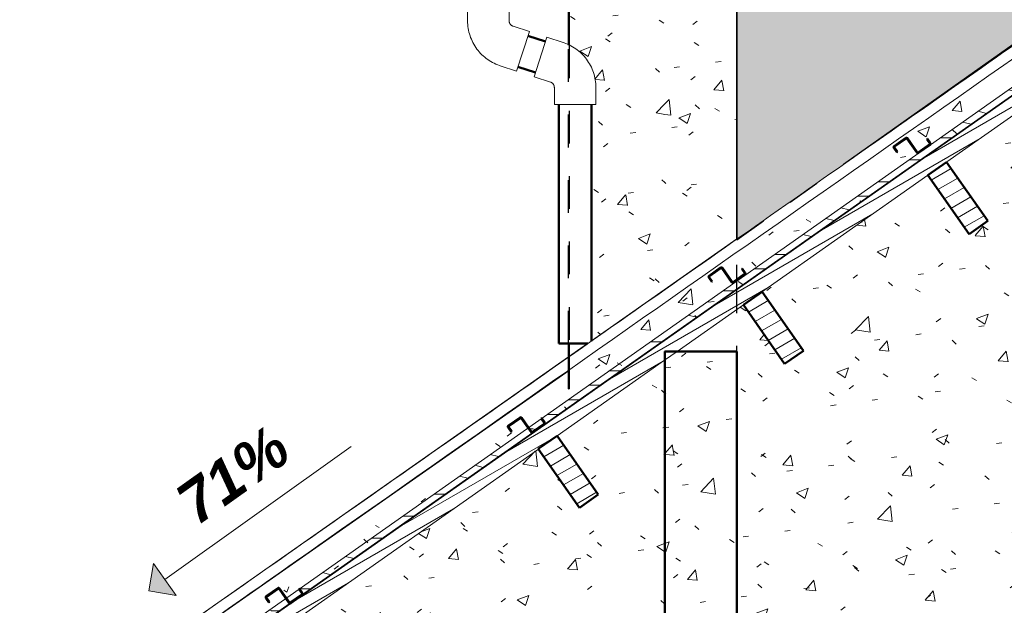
# Model space of a CAD drawing. Header units: metres. Extents: x -9.2 to 8.8, y 2.3 to 9.3.
# Tile 2 of 11: x -7.6 to -4.6, y 4.1 to 5.9. Entities that reach past the tile are written whole.
import ezdxf

# ---------------------------------------------------------------- set-up
doc = ezdxf.new("R2010")
doc.units = ezdxf.units.M
doc.linetypes.add('Tiret', pattern=[0.00635, 0.003175, -0.003175])
for name, color, linetype, lineweight in [('A-ANNO-NOTE', 131, 'Continuous', 9), ('A-DETL', 90, 'Continuous', 18), ('A-DETL-GENF', 92, 'Continuous', 18), ('A-ROOF', 132, 'Continuous', 18), ('A-ROOF-PATT', 132, 'Continuous', 18), ('A-WALL', 113, 'Continuous', 25), ('A-WALL-HDLN', 110, 'Tiret', 25), ('A-WALL-PATT', 111, 'Continuous', 25), ('P-PIPE', 3, 'Continuous', 50), ('S-BEAM', 12, 'Continuous', 18), ('S-BEAM-HDLN', 1, 'Continuous', 18)]:
    doc.layers.add(name, color=color, linetype=linetype, lineweight=lineweight)
doc.styles.add('Arial_B_I', font='arialbi.ttf', dxfattribs={"height": 0.1299999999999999})
pattern_1 = [(50.001, (-0.1868, 4.125), (0.364359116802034, -0.03187843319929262), [0.0381, -0.4191]), (355, (-0.1868, 4.125), (-0.07048450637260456, 0.382117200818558), [0.03048, -0.33527]), (100.451, (-0.15644, 4.122), (0.2938740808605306, 0.3502374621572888), [0.03238, -0.35618]), (46.185, (-0.1868, 4.227), (0.5421409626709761, -0.08408170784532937), [0.05715, -0.62864]), (96.63499999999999, (-0.14162, 4.22), (0.4748037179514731, 0.4948449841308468), [0.04857, -0.53427]), (351.184, (-0.1868, 4.227), (0.4748006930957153, 0.4948475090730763), [0.04572, -0.5029100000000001]), (21, (-0.136, 4.201000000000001), (0.3032171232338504, -0.2045316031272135), [0.0381, -0.41909]), (325.999, (-0.136, 4.201000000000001), (0.1235995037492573, 0.3683739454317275), [0.03048, -0.33528]), (71.452, (-0.11073, 4.184), (0.4268205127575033, 0.1638495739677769), [0.03237999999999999, -0.3561799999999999]), (37.501, (-0.1868, 4.125), (0.006177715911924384, 0.1691083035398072), [0.01676, -0.31445, 0.01676, -0.3235899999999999, -0.33655]), (37.501, (-0.1868, 4.125), (0.006177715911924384, 0.1691083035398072), [-0.6715699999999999, 0.01676, -0.31978]), (7.499999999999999, (-0.1868, 4.125), (0.1336413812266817, 0.2003577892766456), [0.01676, -0.17729, 0.01676, -0.30683, -0.12827]), (7.499999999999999, (-0.1868, 4.125), (0.1336413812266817, 0.2003577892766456), [-0.51764, 0.01676, -0.1115]), (327.499, (-0.30008, 4.125), (0.2711729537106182, -0.01145994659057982), [0.01676, -0.11023, 0.01676, -0.37947, -0.52577]), (327.499, (-0.30008, 4.125), (0.2711729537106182, -0.01145994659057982), [-0.52323, 0.01676, -0.5090100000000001]), (317.499, (-0.35088, 4.125), (0.2962514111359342, 0.05085228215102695), [0.01676, -0.14833, 0.01676, -0.24638, -0.37338]), (317.499, (-0.35088, 4.125), (0.2962514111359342, 0.05085228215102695), [-0.42824, 0.01676, -0.35661])]
pattern_2 = [(29.99999999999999, (-0.18499, 4.125), (-0.0175, 0.03031088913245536), [])]

# ---------------------------------------------------------------- blocks, each defined once
blk = doc.blocks.new('Coude - PVC - Nom_ 40 - Standard-5041096-CCC_')
at = {"layer": 'P-PIPE', "lineweight": 18}
for p, q in [((-6.251703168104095, 5.981136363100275), (-6.251703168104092, 5.92873616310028)), ((-6.124703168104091, 5.981136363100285), (-6.25170316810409, 5.981136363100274)), ((-6.12470316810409, 5.928736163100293), (-6.124703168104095, 5.981136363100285)), ((-6.062894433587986, 5.896063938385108), (-6.112729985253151, 5.912256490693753)), ((-6.102139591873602, 5.775279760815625), (-6.062894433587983, 5.896063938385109)), ((-6.15197514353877, 5.791472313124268), (-6.102139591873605, 5.775279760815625))]:
    blk.add_line(p, q, dxfattribs=at)
at = {"layer": 'P-PIPE', "lineweight": 18, "flags": 128}
for points in [[(-6.251703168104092, 5.92873616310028), (-6.251587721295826, 5.922964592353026), (-6.251241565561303, 5.917202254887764), (-6.250665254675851, 5.911458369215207), (-6.249859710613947, 5.905742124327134), (-6.24882622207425, 5.900062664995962), (-6.24756644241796, 5.894429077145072), (-6.246082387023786, 5.888850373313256), (-6.244376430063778, 5.883335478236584), (-6.242451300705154, 5.877893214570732), (-6.240310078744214, 5.872532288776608), (-6.237956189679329, 5.867261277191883), (-6.235393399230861, 5.862088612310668), (-6.232625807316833, 5.85702256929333), (-6.22965784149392, 5.852071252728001), (-6.226494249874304, 5.847242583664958), (-6.223140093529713, 5.842544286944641), (-6.219600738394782, 5.837983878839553), (-6.215881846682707, 5.833568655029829), (-6.211989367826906, 5.829305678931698), (-6.207929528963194, 5.825201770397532), (-6.203708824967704, 5.821263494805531), (-6.199334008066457, 5.817497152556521), (-6.194812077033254, 5.813908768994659), (-6.190150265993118, 5.810504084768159), (-6.185356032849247, 5.807288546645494), (-6.180437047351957, 5.804267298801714), (-6.175401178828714, 5.80144517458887), (-6.170256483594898, 5.798826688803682), (-6.165011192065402, 5.796416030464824), (-6.15967369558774, 5.794217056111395), (-6.15425253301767, 5.792233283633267), (-6.15197514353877, 5.791472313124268)], [(-6.112729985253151, 5.912256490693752), (-6.113384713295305, 5.912483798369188), (-6.114029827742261, 5.912737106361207), (-6.114664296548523, 5.913016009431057), (-6.115287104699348, 5.913320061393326), (-6.115897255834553, 5.913648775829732), (-6.116493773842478, 5.914001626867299), (-6.117075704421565, 5.914378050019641), (-6.117642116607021, 5.91477744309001), (-6.118192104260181, 5.915199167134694), (-6.118724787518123, 5.915642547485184), (-6.119239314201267, 5.916106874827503), (-6.11973486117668, 5.916591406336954), (-6.120210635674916, 5.917095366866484), (-6.120665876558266, 5.917617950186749), (-6.12109985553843, 5.918158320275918), (-6.12151187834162, 5.918715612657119), (-6.121901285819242, 5.919288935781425), (-6.122267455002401, 5.919877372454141), (-6.122609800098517, 5.920479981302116), (-6.122927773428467, 5.921095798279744), (-6.12322086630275, 5.921723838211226), (-6.123488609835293, 5.922363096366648), (-6.12373057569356, 5.92301255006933), (-6.123946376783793, 5.923671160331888), (-6.124135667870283, 5.9243378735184), (-6.124298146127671, 5.925011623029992), (-6.124433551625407, 5.925691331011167), (-6.124541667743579, 5.926375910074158), (-6.12462232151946, 5.927064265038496), (-6.124675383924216, 5.92775529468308), (-6.124700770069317, 5.928447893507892), (-6.12470316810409, 5.92873616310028)]]:
    blk.add_lwpolyline(points, dxfattribs=at)
blk = doc.blocks.new('Coude - PVC - Nom_ 40 - Standard-V1-CCC_')
at = {"layer": 'P-PIPE', "lineweight": 18}
for p, q in [((-6.009063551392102, 5.878573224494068), (-6.048308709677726, 5.757789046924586)), ((-5.959227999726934, 5.862380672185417), (-6.009063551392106, 5.878573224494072)), ((-6.048308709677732, 5.757789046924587), (-5.998473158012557, 5.741596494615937)), ((-5.986499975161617, 5.725116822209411), (-5.986499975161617, 5.672716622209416)), ((-5.859499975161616, 5.67271662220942), (-5.859499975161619, 5.725116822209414)), ((-5.986499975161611, 5.672716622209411), (-5.859499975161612, 5.672716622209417))]:
    blk.add_line(p, q, dxfattribs=at)
at = {"layer": 'P-PIPE', "lineweight": 18, "flags": 128}
for points in [[(-5.859499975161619, 5.725116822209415), (-5.859615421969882, 5.730888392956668), (-5.859961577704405, 5.73665073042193), (-5.860537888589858, 5.742394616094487), (-5.861343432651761, 5.748110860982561), (-5.862376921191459, 5.753790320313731), (-5.863636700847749, 5.75942390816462), (-5.865120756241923, 5.765002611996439), (-5.866826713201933, 5.77051750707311), (-5.868751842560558, 5.775959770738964), (-5.870893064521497, 5.781320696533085), (-5.873246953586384, 5.786591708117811), (-5.875809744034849, 5.791764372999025), (-5.878577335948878, 5.796830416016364), (-5.881545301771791, 5.801781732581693), (-5.884708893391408, 5.806610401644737), (-5.888063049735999, 5.811308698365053), (-5.891602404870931, 5.81586910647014), (-5.895321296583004, 5.820284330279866), (-5.899213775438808, 5.824547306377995), (-5.903273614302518, 5.828651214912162), (-5.907494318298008, 5.832589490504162), (-5.911869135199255, 5.836355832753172), (-5.916391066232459, 5.839944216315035), (-5.921052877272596, 5.843348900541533), (-5.925847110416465, 5.846564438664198), (-5.930766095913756, 5.849585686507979), (-5.935801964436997, 5.852407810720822), (-5.940946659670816, 5.855026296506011), (-5.946191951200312, 5.857436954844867), (-5.951529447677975, 5.859635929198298), (-5.956950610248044, 5.861619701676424), (-5.959227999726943, 5.862380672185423)], [(-5.998473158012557, 5.741596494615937), (-5.997818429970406, 5.741369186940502), (-5.997173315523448, 5.741115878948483), (-5.996538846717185, 5.740836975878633), (-5.995916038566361, 5.740532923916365), (-5.995305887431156, 5.740204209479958), (-5.99470936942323, 5.739851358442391), (-5.994127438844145, 5.739474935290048), (-5.993561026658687, 5.73907554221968), (-5.993011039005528, 5.738653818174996), (-5.992478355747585, 5.738210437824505), (-5.991963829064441, 5.737746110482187), (-5.991468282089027, 5.737261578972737), (-5.990992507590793, 5.736757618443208), (-5.990537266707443, 5.736235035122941), (-5.99010328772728, 5.735694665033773), (-5.989691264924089, 5.735137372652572), (-5.989301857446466, 5.734564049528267), (-5.988935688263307, 5.733975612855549), (-5.988593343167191, 5.733373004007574), (-5.988275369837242, 5.732757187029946), (-5.987982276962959, 5.732129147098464), (-5.987714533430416, 5.731489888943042), (-5.987472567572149, 5.73084043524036), (-5.987256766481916, 5.730181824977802), (-5.987067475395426, 5.729515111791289), (-5.986904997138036, 5.7288413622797), (-5.986769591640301, 5.728161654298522), (-5.98666147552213, 5.727477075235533), (-5.986580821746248, 5.726788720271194), (-5.986527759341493, 5.72609769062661), (-5.986502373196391, 5.725405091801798), (-5.986499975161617, 5.725116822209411)]]:
    blk.add_lwpolyline(points, dxfattribs=at)
blk = doc.blocks.new('Murs 3 - Murs 3-5033198-CCC_')
at = {"layer": 'A-WALL-PATT', "linetype": 'Tiret'}
blk.add_hatch(color=256, dxfattribs=at).paths.add_polyline_path([(-5.428525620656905, 5.261779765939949), (-5.023590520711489, 5.546052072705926), (-1.729963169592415, 7.880409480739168), (-5.428525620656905, 6.55347659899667), (-5.428525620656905, 5.26178635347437)])
at = {"layer": 'A-WALL'}
for p, q in [((-5.094802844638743, 5.495580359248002), (-1.729963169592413, 7.880409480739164)), ((-5.428708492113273, 5.261808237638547), (-5.428708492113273, 6.553410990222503)), ((-5.428525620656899, 6.553476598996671), (-5.428525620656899, 5.261779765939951))]:
    blk.add_line(p, q, dxfattribs=at)
at = {"layer": 'A-WALL-HDLN'}
for p, q in [((-5.428525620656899, 5.259054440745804), (-5.094843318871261, 5.495551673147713)), ((-5.428708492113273, 5.259054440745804), (-5.428708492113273, 5.261758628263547)), ((-5.428525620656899, 5.259054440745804), (-5.428708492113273, 5.259054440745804)), ((-5.428525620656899, 5.261730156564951), (-5.428525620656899, 5.259054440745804))]:
    blk.add_line(p, q, dxfattribs=at)
blk = doc.blocks.new('Pente - Pente-5017194-CCC_')
at = {"layer": 'A-ANNO-NOTE'}
blk.add_hatch(color=256, dxfattribs=at).paths.add_polyline_path([(-1.242847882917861, 8.345690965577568), (-1.326861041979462, 8.357598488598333), (-1.314953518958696, 8.441611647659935)])
for p, q in [((-0.7193633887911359, 8.814267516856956), (-1.278900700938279, 8.39365130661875)), ((-1.314953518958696, 8.441611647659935), (-1.326861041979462, 8.357598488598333)), ((-1.242847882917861, 8.345690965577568), (-1.314953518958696, 8.441611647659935)), ((-1.326861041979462, 8.357598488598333), (-1.242847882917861, 8.345690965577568))]:
    blk.add_line(p, q, dxfattribs=at)

msp = doc.modelspace()

# ---------------------------------------------------------------- hatches: boundary and pattern name
at = {"layer": 'A-DETL-GENF'}
h = msp.add_hatch(dxfattribs=at)
h.set_pattern_fill('FP_19', style=0, pattern_type=2)
h.set_pattern_definition([(0, (-0.18499, 4.125), (0, 0.889), [0.1778, -0.2667, 0.0889, -0.3556]), (0, (0.43731, 4.147), (0, 0.889), [0.1778, -0.7112]), (0, (0.34841, 4.192), (0, 0.889), [0.0889, -0.8001]), (0, (-0.14054, 4.214), (0, 0.889), [0.04445, -0.6223, 0.04445, -0.1778]), (0, (0.17061, 4.258), (0, 0.889), [0.1778, -0.2667, 0.04445, -0.40005]), (0, (-0.05164, 4.281000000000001), (0, 0.889), [0.13335, -0.75565]), (0, (0.17061, 4.303), (0, 0.889), [0.2667, -0.6223]), (0, (-0.09609, 4.325), (0, 0.889), [0.1778, -0.7112]), (0, (0.25951, 4.347), (0, 0.889), [0.4445, -0.4445]), (0, (-0.00719, 4.391999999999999), (0, 0.889), [0.0889, -0.2667, 0.1778, -0.3556]), (0, (0.61511, 4.414), (0, 0.889), [0.1778, -0.7112]), (0, (0.43731, 4.436), (0, 0.889), [0.0889, -0.8001]), (0, (0.25951, 4.458), (0, 0.889), [0.0889, -0.8001]), (0, (-0.18499, 4.481), (0, 0.889), [0.1778, -0.7112]), (0, (0.25951, 4.503), (0, 0.889), [0.1778, -0.7112]), (0, (0.25951, 4.547), (0, 0.889), [0.1778, -0.1778, 0.1778, -0.3556]), (0, (0.08171, 4.592), (0, 0.889), [0.0889, -0.4445, 0.1778, -0.1778]), (0, (0.25951, 4.614), (0, 0.889), [0.2667, -0.6223]), (0, (0.25951, 4.658), (0, 0.889), [0.1778, -0.7112]), (0, (-0.09609, 4.681), (0, 0.889), [0.2667, -0.3556, 0.0889, -0.1778]), (0, (-0.09609, 4.725), (0, 0.889), [0.4445, -0.4445]), (0, (0.43731, 4.747), (0, 0.889), [0.0889, -0.8001]), (0, (0.17061, 4.77), (0, 0.889), [0.1778, -0.7112]), (0, (-0.00719, 4.792), (0, 0.889), [0.0889, -0.3556, 0.0889, -0.3556]), (0, (-0.09609, 4.814), (0, 0.889), [0.0889, -0.2667, 0.1778, -0.3556]), (0, (0.08171, 4.836), (0, 0.889), [0.0889, -0.4445, 0.0889, -0.2667]), (0, (0.25951, 4.858000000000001), (0, 0.889), [0.2667, -0.6223]), (0, (-0.09609, 4.903), (0, 0.889), [0.1778, -0.7112]), (0, (0.34841, 4.925), (0, 0.889), [0.0889, -0.8001]), (0, (0.5262100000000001, 4.947), (0, 0.889), [0.0889, -0.8001]), (14.036, (0.43731, 4.192), (0.8890022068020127, 1.073060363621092e-06), [0.09157, -3.574]), (14.036, (0.5262100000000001, 4.391999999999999), (0.8890022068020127, 1.073060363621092e-06), [0.09157, -3.574]), (14.036, (0.43731, 4.925), (0.8890022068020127, 1.073060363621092e-06), [0.09157, -3.574]), (14.036, (0.17061, 4.592), (0.8890022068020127, 1.073060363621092e-06), [0.09157, -3.574]), (14.036, (0.34841, 4.725), (0.8890022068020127, 1.073060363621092e-06), [0.09157, -3.574]), (14.036, (0.43731, 4.658), (0.8890022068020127, 1.073060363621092e-06), [0.09157, -3.574]), (14.036, (-0.00719, 4.814), (0.8890022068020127, 1.073060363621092e-06), [0.09157, -3.574]), (14.036, (0.34841, 4.77), (0.8890022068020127, 1.073060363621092e-06), [0.09157, -3.574]), (14.036, (0.5262100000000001, 4.436), (0.8890022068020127, 1.073060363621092e-06), [0.18313, -3.482]), (14.036, (0.43731, 4.503), (0.8890022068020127, 1.073060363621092e-06), [0.18313, -3.482]), (14.036, (0.43731, 4.547), (0.8890022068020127, 1.073060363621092e-06), [0.18313, -3.482]), (165.964, (0.17061, 4.258), (-0.8890022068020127, 1.073060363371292e-06), [0.09156999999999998, -0.18313, 0.09156999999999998, -3.298999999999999]), (165.964, (-0.00719, 4.391999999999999), (-0.8890022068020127, 1.073060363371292e-06), [0.09156999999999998, -3.573999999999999]), (165.964, (-0.00719, 4.792), (-0.8890022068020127, 1.073060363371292e-06), [0.18313, -3.481999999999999]), (194.036, (0.43731, 4.147), (-0.8890022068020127, -1.073060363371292e-06), [0.09157, -3.574]), (345.964, (0.61511, 4.147), (0.8890022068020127, -1.073060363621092e-06), [0.09157, -3.574]), (345.964, (0.34841, 4.458), (0.8890022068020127, -1.073060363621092e-06), [0.09157, -3.574]), (345.964, (0.5262100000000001, 4.614), (0.8890022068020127, -1.073060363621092e-06), [0.09157, -3.574]), (345.964, (0.17061, 4.681), (0.8890022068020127, -1.073060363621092e-06), [0.09157, -3.574]), (345.964, (0.08171, 4.792), (0.8890022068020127, -1.073060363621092e-06), [0.09157, -3.574]), (345.964, (0.17061, 4.836), (0.8890022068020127, -1.073060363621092e-06), [0.09157, -3.574]), (345.964, (0.17061, 4.681), (0.8890022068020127, -1.073060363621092e-06), [0.09157, -3.574]), (345.964, (0.43731, 4.814), (0.8890022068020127, -1.073060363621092e-06), [0.36627, -3.299]), (345.964, (-0.09609, 4.214), (0.8890022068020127, -1.073060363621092e-06), [0.36627, -3.299]), (345.964, (-0.00719, 4.281000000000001), (0.8890022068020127, -1.073060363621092e-06), [0.36627, -3.299]), (345.964, (0.08171, 4.325), (0.8890022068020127, -1.073060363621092e-06), [0.09157, -0.18313, 0.18313, -3.208]), (345.964, (0.08171, 4.391999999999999), (0.8890022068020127, -1.073060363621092e-06), [0.18313, -0.18313, 0.18313, -3.116]), (345.964, (-0.00719, 4.481), (0.8890022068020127, -1.073060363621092e-06), [0.36627, -3.299]), (345.964, (-0.09609, 4.547), (0.8890022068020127, -1.073060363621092e-06), [0.36627, -3.299]), (345.964, (-0.09609, 4.592), (0.8890022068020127, -1.073060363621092e-06), [0.36627, -3.299]), (345.964, (0.5262100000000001, 4.858000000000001), (0.8890022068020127, -1.073060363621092e-06), [0.09157, -3.574]), (345.964, (0.61511, 4.947), (0.8890022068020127, -1.073060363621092e-06), [0.18313, -3.482]), (345.964, (0.08171, 4.903), (0.8890022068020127, -1.073060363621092e-06), [0.18313, -3.482]), (345.964, (-0.00719, 4.125), (0.8890022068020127, -1.073060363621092e-06), [0.36627, -3.299]), (345.964, (0.5262100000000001, 4.747), (0.8890022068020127, -1.073060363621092e-06), [0.2747, -3.391]), (345.964, (0.61511, 4.681), (0.8890022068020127, -1.073060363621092e-06), [0.5494, -3.116])])
h.paths.add_polyline_path([(-7.549947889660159, 3.616968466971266), (-1.881299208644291, 7.603953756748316), (-1.88838497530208, 7.623421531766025), (-7.561453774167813, 3.63332739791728)])
h.paths.add_polyline_path([(-1.821678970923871, 7.645887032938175), (-1.508590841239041, 7.866094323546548), (-1.520096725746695, 7.882453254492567), (-1.828764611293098, 7.66535489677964)])
at = {"layer": 'A-ROOF-PATT'}
msp.add_hatch(color=256, dxfattribs=at).paths.add_polyline_path([(-8.156313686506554, 3.349999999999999), (-1.967615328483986, 7.686463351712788), (-2.604456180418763, 7.24058626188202), (-5.874703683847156, 4.948782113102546), (-5.884475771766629, 4.941874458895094), (-5.885559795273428, 4.941874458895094), (-8.157747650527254, 3.349999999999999)])
at = {"layer": 'A-WALL-PATT', "lineweight": 18}
h = msp.add_hatch(dxfattribs=at)
h.set_pattern_fill('FP_7', color=256, style=0, pattern_type=2)
h.set_pattern_definition(pattern_1)
h.paths.add_polyline_path([(-2.447829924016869, 3.399999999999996), (-2.447829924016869, 6.889381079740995), (-2.566700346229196, 7.059055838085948), (-3.078716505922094, 6.698844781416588), (-2.952529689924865, 6.518631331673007), (-3.009870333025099, 6.478480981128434), (-3.136057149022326, 6.658604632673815), (-3.6479243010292, 6.298498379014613), (-3.521737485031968, 6.118284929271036), (-3.579078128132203, 6.078134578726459), (-3.705264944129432, 6.258258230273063), (-4.217278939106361, 5.898048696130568), (-4.09109212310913, 5.717835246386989), (-4.148432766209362, 5.677684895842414), (-4.274619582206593, 5.857808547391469), (-4.787326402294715, 5.497111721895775), (-4.661139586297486, 5.316898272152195), (-4.71848022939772, 5.276747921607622), (-4.844667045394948, 5.456871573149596), (-5.35109389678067, 5.100591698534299), (-5.224907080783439, 4.920378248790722), (-5.282247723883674, 4.880227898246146), (-5.408434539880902, 5.060351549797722), (-5.610633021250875, 4.918137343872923), (-5.428181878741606, 4.918137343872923), (-5.428181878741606, 3.399999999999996), (-3.921047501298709, 3.399999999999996), (-3.92104750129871, 5.399999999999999), (-3.001067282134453, 5.399999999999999), (-3.001067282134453, 3.399999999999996)])
h.paths.add_polyline_path([(-5.648363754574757, 4.952728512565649), (-2.447829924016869, 7.203790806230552), (-2.447829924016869, 7.309778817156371), (-5.648363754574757, 5.067082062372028), (-5.648363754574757, 5.011200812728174)])
h.paths.add_polyline_path([(-5.648363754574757, 5.108051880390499), (-5.42870849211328, 5.261940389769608), (-5.42870849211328, 6.553410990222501), (-5.648363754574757, 6.474605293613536), (-5.648363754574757, 5.146781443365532)])
h.paths.add_polyline_path([(-5.441804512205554, 5.128004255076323), (-5.44461387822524, 5.129973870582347), (-5.475156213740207, 5.172846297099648), (-5.475503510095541, 5.173067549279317), (-5.478145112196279, 5.171932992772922), (-5.51271264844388, 5.147301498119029), (-5.513043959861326, 5.146781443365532), (-5.512221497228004, 5.144585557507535), (-5.50353542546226, 5.132180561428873), (-5.505173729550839, 5.13103340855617), (-5.514350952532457, 5.144139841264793), (-5.51501357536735, 5.147128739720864), (-5.512221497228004, 5.150514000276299), (-5.476997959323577, 5.174628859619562), (-5.475156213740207, 5.175037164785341), (-5.472346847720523, 5.173067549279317), (-5.441804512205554, 5.130195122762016), (-5.44145721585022, 5.129973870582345), (-5.438815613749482, 5.131108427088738), (-5.404248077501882, 5.155739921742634), (-5.403916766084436, 5.156259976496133), (-5.404739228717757, 5.158455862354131), (-5.413425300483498, 5.170860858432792), (-5.41178699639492, 5.172008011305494), (-5.402609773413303, 5.15890157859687), (-5.40194715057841, 5.155912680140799), (-5.404739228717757, 5.152527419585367), (-5.439962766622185, 5.128412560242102), (-5.44145721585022, 5.128081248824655)])
h.paths.add_polyline_path([(-5.05909400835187, 5.520888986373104), (-2.447829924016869, 7.350317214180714), (-2.447829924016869, 7.371621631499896), (-5.027723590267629, 5.543122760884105)])
h.paths.add_polyline_path([(-4.875770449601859, 5.524345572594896), (-4.878579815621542, 5.52631518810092), (-4.909122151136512, 5.569187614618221), (-4.909469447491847, 5.56940886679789), (-4.912111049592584, 5.568274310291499), (-4.946678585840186, 5.543642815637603), (-4.947009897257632, 5.543122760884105), (-4.946187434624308, 5.540926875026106), (-4.937501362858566, 5.528521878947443), (-4.939139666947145, 5.527374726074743), (-4.948316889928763, 5.540481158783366), (-4.948979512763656, 5.543470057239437), (-4.946187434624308, 5.546855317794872), (-4.910963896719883, 5.570970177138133), (-4.909122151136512, 5.571378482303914), (-4.906312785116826, 5.569408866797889), (-4.875770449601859, 5.52653644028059), (-4.875423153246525, 5.526315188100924), (-4.872781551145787, 5.527449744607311), (-4.838214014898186, 5.552081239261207), (-4.83788270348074, 5.552601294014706), (-4.838705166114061, 5.554797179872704), (-4.847391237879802, 5.567202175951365), (-4.845752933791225, 5.568349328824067), (-4.836575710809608, 5.555242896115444), (-4.835913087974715, 5.552253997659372), (-4.838705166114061, 5.548868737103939), (-4.873928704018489, 5.524753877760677), (-4.875423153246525, 5.52442256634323)])
h.paths.add_polyline_path([(-4.305968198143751, 5.922145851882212), (-4.309353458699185, 5.924937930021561), (-4.339319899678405, 5.966987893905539), (-4.339667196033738, 5.967209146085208), (-4.342308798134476, 5.966074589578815), (-4.376876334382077, 5.941443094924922), (-4.377207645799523, 5.940923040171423), (-4.376385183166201, 5.938727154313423), (-4.36769911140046, 5.926322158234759), (-4.369337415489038, 5.92517500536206), (-4.378514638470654, 5.938281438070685), (-4.379177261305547, 5.941270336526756), (-4.376385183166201, 5.944655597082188), (-4.341161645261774, 5.968770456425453), (-4.339319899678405, 5.969178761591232), (-4.335934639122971, 5.966386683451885), (-4.305968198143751, 5.924336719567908), (-4.305620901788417, 5.924115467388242), (-4.302979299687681, 5.925250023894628), (-4.268411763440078, 5.949881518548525), (-4.268080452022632, 5.950401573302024), (-4.268902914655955, 5.952597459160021), (-4.277588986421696, 5.965002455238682), (-4.275950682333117, 5.966149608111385), (-4.266773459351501, 5.953043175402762), (-4.266110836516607, 5.95005427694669), (-4.268902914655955, 5.946669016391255), (-4.304126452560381, 5.922554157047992), (-4.305620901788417, 5.922222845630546)])
h.paths.add_polyline_path([(-3.735274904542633, 6.324170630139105), (-3.738084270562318, 6.326140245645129), (-3.768626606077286, 6.369012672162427), (-3.76897390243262, 6.369233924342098), (-3.771615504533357, 6.368099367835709), (-3.806183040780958, 6.343467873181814), (-3.806514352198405, 6.342947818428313), (-3.805691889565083, 6.340751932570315), (-3.797005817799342, 6.328346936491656), (-3.798644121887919, 6.327199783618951), (-3.807821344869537, 6.340306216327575), (-3.80848396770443, 6.343295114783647), (-3.805691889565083, 6.34668037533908), (-3.770468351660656, 6.370795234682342), (-3.768626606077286, 6.371203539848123), (-3.7658172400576, 6.369233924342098), (-3.735274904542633, 6.326361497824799), (-3.7349276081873, 6.326140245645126), (-3.732286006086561, 6.327274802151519), (-3.697718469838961, 6.351906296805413), (-3.697387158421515, 6.352426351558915), (-3.698209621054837, 6.354622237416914), (-3.706895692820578, 6.367027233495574), (-3.705257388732, 6.368174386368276), (-3.696080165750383, 6.355067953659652), (-3.695417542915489, 6.35207905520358), (-3.698209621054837, 6.348693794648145), (-3.733433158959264, 6.324578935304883), (-3.7349276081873, 6.324247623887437)])
h.paths.add_polyline_path([(-3.173443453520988, 6.719360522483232), (-3.176828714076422, 6.722152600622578), (-3.20679515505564, 6.764202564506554), (-3.207142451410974, 6.764423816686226), (-3.209784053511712, 6.763289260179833), (-3.244351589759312, 6.738657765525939), (-3.244682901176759, 6.738137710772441), (-3.243860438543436, 6.735941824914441), (-3.235174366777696, 6.723536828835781), (-3.236812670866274, 6.722389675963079), (-3.245989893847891, 6.735496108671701), (-3.246652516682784, 6.738485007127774), (-3.243860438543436, 6.741870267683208), (-3.20863690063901, 6.765985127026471), (-3.20679515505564, 6.76639343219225), (-3.203409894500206, 6.763601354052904), (-3.173443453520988, 6.721551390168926), (-3.173096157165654, 6.721330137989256), (-3.170454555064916, 6.722464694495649), (-3.135887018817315, 6.74709618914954), (-3.135555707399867, 6.747616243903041), (-3.136378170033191, 6.749812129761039), (-3.145064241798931, 6.762217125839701), (-3.143425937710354, 6.763364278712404), (-3.134248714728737, 6.75025784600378), (-3.133586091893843, 6.747268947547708), (-3.136378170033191, 6.743883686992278), (-3.171601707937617, 6.719768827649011), (-3.173096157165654, 6.719437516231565)])
h.paths.add_polyline_path([(-2.447829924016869, 7.011422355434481), (-2.447829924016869, 7.142662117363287), (-2.509359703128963, 7.099295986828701)])
h.paths.add_polyline_path([(-2.593025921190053, 7.128423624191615), (-2.596411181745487, 7.131215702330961), (-2.626377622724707, 7.173265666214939), (-2.626724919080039, 7.17348691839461), (-2.629366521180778, 7.172352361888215), (-2.663934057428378, 7.147720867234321), (-2.664265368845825, 7.147200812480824), (-2.663442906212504, 7.145004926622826), (-2.654756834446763, 7.132599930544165), (-2.65639513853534, 7.131452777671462), (-2.665572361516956, 7.144559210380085), (-2.666234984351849, 7.147548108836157), (-2.663442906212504, 7.150933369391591), (-2.628219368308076, 7.175048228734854), (-2.626377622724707, 7.175456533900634), (-2.622992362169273, 7.172664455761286), (-2.593025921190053, 7.130614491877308), (-2.592678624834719, 7.130393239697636), (-2.590037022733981, 7.131527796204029), (-2.55546948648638, 7.156159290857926), (-2.555138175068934, 7.156679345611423), (-2.555960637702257, 7.158875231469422), (-2.564646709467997, 7.171280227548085), (-2.563008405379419, 7.172427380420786), (-2.553831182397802, 7.159320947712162), (-2.553168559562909, 7.156332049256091), (-2.555960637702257, 7.152946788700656), (-2.591184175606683, 7.128831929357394), (-2.592678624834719, 7.128500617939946)])
h = msp.add_hatch(dxfattribs=at)
h.set_pattern_fill('FP_7', color=256, style=0, pattern_type=2)
h.set_pattern_definition(pattern_1)
h.paths.add_polyline_path([(-5.649764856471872, 3.399999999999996), (-5.649764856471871, 4.890614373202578), (-5.941356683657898, 4.685526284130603), (-5.941356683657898, 4.607912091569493), (-5.852076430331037, 4.480390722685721), (-5.909417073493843, 4.440240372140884), (-5.941356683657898, 4.485854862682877), (-5.941356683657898, 3.399999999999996)])
h.paths.add_polyline_path([(-5.941356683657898, 4.746654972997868), (-5.648363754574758, 4.952728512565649), (-5.648363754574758, 5.067082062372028), (-5.941356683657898, 4.861802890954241), (-5.941356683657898, 4.788262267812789)])
h.paths.add_polyline_path([(-5.941356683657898, 4.902783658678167), (-5.88555979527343, 4.941874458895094), (-5.941356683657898, 4.941874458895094)])
h.paths.add_polyline_path([(-5.872999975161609, 4.950673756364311), (-5.648363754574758, 5.108051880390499), (-5.648404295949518, 6.474590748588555), (-5.941356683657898, 6.369488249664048), (-5.941356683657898, 6.281950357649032), (-5.918734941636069, 6.282274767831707), (-5.917734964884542, 6.282945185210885), (-5.918059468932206, 6.282950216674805), (-5.917734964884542, 6.283940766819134), (-5.917791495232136, 6.283950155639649), (-5.917791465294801, 6.355712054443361), (-5.917786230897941, 6.355727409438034), (-5.916734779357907, 6.357250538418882), (-5.915741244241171, 6.356712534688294), (-5.914735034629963, 6.355558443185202), (-5.915270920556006, 6.281950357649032), (-5.917791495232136, 6.28020315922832), (-5.918734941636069, 6.279950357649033), (-5.941356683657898, 6.279950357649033), (-5.941356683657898, 5.853971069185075), (-5.926493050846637, 5.846976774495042), (-5.898617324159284, 5.823915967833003), (-5.877352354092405, 5.79464724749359), (-5.864034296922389, 5.761009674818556), (-5.859499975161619, 5.725116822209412), (-5.859499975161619, 5.672716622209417), (-5.872999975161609, 5.67271662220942), (-5.872999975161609, 5.011200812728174)])
h.paths.add_polyline_path([(-5.87877469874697, 6.352533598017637), (-5.878801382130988, 6.352533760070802), (-5.878258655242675, 6.368533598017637), (-5.877882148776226, 6.369051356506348), (-5.876789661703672, 6.370828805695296), (-5.87574458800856, 6.368533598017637), (-5.87574458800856, 6.352533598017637), (-5.877744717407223, 6.352533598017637)])
h.paths.add_polyline_path([(-5.914117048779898, 6.356712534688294), (-5.916734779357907, 6.357854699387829), (-5.915135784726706, 6.358854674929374), (-5.87877469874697, 6.371514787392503), (-5.877920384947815, 6.371450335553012), (-5.878258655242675, 6.36943272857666), (-5.878258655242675, 6.369052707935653), (-5.879276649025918, 6.369393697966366), (-5.909288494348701, 6.358470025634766)])
h.paths.add_polyline_path([(-5.877882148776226, 6.369790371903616), (-5.878234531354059, 6.369576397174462), (-5.877744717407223, 6.371353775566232), (-5.876789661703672, 6.370828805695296), (-5.87787773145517, 6.369794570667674)])
h = msp.add_hatch(dxfattribs=at)
h.set_pattern_fill('FP_2', color=256, style=0, pattern_type=2)
h.set_pattern_definition([(89.68500000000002, (-5.648, 4.125), (0.002384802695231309, -0.03187359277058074), [0.02919, -0.32105]), (274.286, (-5.648, 4.125), (-0.0004586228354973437, 0.3821143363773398), [0.00266, -0.0293]), (90.06899999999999, (-5.648, 4.122), (0.001928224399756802, 0.3502325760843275), [0.03184, -0.35027]), (89.64, (-5.648, 4.227), (0.003551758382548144, -0.08408397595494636), [0.04123999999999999, -0.4536199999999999]), (90.04400000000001, (-5.648, 4.22), (0.003109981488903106, 0.4948525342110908), [0.04824, -0.53069]), (272.421, (-5.648, 4.227), (0.003119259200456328, 0.4948534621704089), [0.007009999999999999, -0.07714999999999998]), (89.021, (-5.648, 4.201000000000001), (0.001985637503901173, -0.2045337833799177), [0.01366, -0.15021]), (270.557, (-5.648, 4.201000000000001), (0.0008089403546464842, 0.3683752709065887), [0.01705, -0.1875]), (89.874, (-5.647, 4.184), (0.002800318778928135, 0.1638442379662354), [0.0307, -0.33768]), (89.51, (-5.648, 4.125), (4.619593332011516e-05, 0.1691057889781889), [0.01021, -0.19143, 0.01021, -0.197, -0.20489]), (89.51, (-5.648, 4.125), (4.619593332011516e-05, 0.1691057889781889), [-0.40884, 0.01021, -0.19468]), (87.148, (-5.648, 4.125), (0.000880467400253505, 0.200364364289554), [0.00219, -0.02317, 0.00219, -0.0401, -0.01676]), (87.148, (-5.648, 4.125), (0.000880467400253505, 0.200364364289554), [-0.06765, 0.00219, -0.01457]), (270.59, (-5.649, 4.125), (0.001778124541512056, -0.01146229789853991), [0.009009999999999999, -0.05923, 0.009009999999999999, -0.2039, -0.28252]), (270.59, (-5.649, 4.125), (0.001778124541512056, -0.01146229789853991), [-0.28115, 0.009009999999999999, -0.27351]), (270.41, (-5.649, 4.125), (0.001946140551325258, 0.05085522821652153), [0.01133, -0.10022, 0.01133, -0.16646, -0.25226]), (270.41, (-5.649, 4.125), (0.001946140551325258, 0.05085522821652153), [-0.28932, 0.01133, -0.24093])])
h.paths.add_polyline_path([(-5.648186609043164, 3.399999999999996), (-5.648186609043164, 4.918137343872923), (-5.649299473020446, 4.918137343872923), (-5.649764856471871, 3.399999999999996)])
h = msp.add_hatch(dxfattribs=at)
h.set_pattern_fill('FP_3', color=256, style=0, pattern_type=2)
h.set_pattern_definition([(49.99999999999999, (-0.18499, 4.125), (0.3643649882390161, -0.03187713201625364), [0.0381, -0.4191]), (355, (-0.18499, 4.125), (-0.07048450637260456, 0.382117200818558), [0.03048, -0.33528]), (100.451, (-0.15462, 4.122), (0.2938857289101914, 0.3502294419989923), [0.03238, -0.35618]), (46.184, (-0.18499, 4.227), (0.5421605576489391, -0.08408366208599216), [0.05715, -0.62865]), (96.636, (-0.13981, 4.22), (0.4748050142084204, 0.494854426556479), [0.04857, -0.53427]), (351.184, (-0.18499, 4.227), (0.4748105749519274, 0.4948459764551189), [0.04572, -0.50292]), (21, (-0.13419, 4.201000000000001), (0.3032264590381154, -0.204528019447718), [0.0381, -0.4191]), (326, (-0.13419, 4.201000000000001), (0.1236069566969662, 0.3683788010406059), [0.03048, -0.33528]), (71.45100000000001, (-0.10892, 4.184), (0.4268328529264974, 0.1638389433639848), [0.03238, -0.35618]), (37.50000000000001, (-0.18499, 4.125), (0.006180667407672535, 0.1691081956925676), [0.01676, -0.31445, 0.01676, -0.3236, -0.33655]), (37.50000000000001, (-0.18499, 4.125), (0.006180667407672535, 0.1691081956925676), [-0.6715800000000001, 0.01676, -0.31979]), (7.499999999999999, (-0.18499, 4.125), (0.1336413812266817, 0.2003577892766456), [0.01676, -0.17729, 0.01676, -0.30683, -0.12827]), (7.499999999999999, (-0.18499, 4.125), (0.1336413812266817, 0.2003577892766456), [-0.51765, 0.01676, -0.11151]), (327.5, (-0.29827, 4.125), (0.2711815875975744, -0.01146058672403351), [0.01676, -0.11024, 0.01676, -0.37948, -0.52578]), (327.5, (-0.29827, 4.125), (0.2711815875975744, -0.01146058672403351), [-0.5232399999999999, 0.01676, -0.50902]), (317.5, (-0.34907, 4.125), (0.2962578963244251, 0.05085069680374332), [0.01676, -0.14834, 0.01676, -0.24638, -0.37338]), (317.5, (-0.34907, 4.125), (0.2962578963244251, 0.05085069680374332), [-0.42824, 0.01676, -0.35662])])
h.paths.add_polyline_path([(-5.648186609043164, 3.399999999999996), (-5.428181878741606, 3.399999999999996), (-5.428181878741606, 4.918137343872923), (-5.648186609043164, 4.918137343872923), (-5.648186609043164, 4.119446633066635)])
h = msp.add_hatch(dxfattribs=at)
h.set_pattern_fill('FP_7', color=256, style=0, pattern_type=2)
h.set_pattern_definition(pattern_1)
h.paths.add_polyline_path([(-5.941356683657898, 3.419999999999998), (-5.941356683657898, 4.485854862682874), (-6.035033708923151, 4.619639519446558), (-7.432066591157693, 3.636902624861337), (-7.305879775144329, 3.456689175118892), (-7.358277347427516, 3.419999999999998), (-6.37068185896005, 3.419999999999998)])
h.paths.add_polyline_path([(-7.489407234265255, 3.419999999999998), (-7.36565113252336, 3.419999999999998), (-7.489407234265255, 3.596720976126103), (-7.570197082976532, 3.539898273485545), (-7.570197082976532, 3.419999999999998)])
h.paths.add_polyline_path([(-7.570197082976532, 3.601026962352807), (-5.941356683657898, 4.74665497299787), (-5.941356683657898, 4.803704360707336), (-6.079603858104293, 4.706189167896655), (-6.05512174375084, 4.671971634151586), (-6.054774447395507, 4.671750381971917), (-6.052132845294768, 4.672884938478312), (-6.017565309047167, 4.697516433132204), (-6.017233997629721, 4.698036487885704), (-6.018056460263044, 4.700232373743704), (-6.026742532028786, 4.712637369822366), (-6.025104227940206, 4.713784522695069), (-6.01592700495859, 4.700678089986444), (-6.015264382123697, 4.697689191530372), (-6.018056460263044, 4.694303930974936), (-6.053279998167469, 4.670189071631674), (-6.05512174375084, 4.669780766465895), (-6.058507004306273, 4.672572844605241), (-6.081238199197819, 4.70503635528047), (-6.119645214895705, 4.677945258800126), (-6.116852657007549, 4.673957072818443), (-6.118490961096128, 4.672809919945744), (-6.121279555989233, 4.67679244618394), (-6.819854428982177, 4.184039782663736), (-6.795677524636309, 4.150258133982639), (-6.795330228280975, 4.150036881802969), (-6.792688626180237, 4.151171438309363), (-6.758121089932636, 4.175802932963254), (-6.75778977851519, 4.176322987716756), (-6.758612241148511, 4.178518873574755), (-6.767298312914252, 4.190923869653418), (-6.765660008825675, 4.192071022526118), (-6.756482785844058, 4.178964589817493), (-6.755820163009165, 4.175975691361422), (-6.758612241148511, 4.17259043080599), (-6.793835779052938, 4.148475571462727), (-6.795677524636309, 4.148067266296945), (-6.799062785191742, 4.150859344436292), (-6.821488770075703, 4.182886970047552), (-6.85989578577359, 4.15579587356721), (-6.857408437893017, 4.152243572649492), (-6.859046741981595, 4.151096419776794), (-6.861530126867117, 4.154643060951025), (-7.527524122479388, 3.684871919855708), (-7.504410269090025, 3.652608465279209), (-7.50406297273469, 3.652387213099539), (-7.501421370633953, 3.653521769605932), (-7.466853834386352, 3.678153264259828), (-7.466522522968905, 3.678673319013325), (-7.467344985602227, 3.680869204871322), (-7.47603105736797, 3.693274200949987), (-7.47439275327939, 3.694421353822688), (-7.465215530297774, 3.681314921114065), (-7.464552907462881, 3.678326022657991), (-7.467344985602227, 3.67494076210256), (-7.502568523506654, 3.650825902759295), (-7.504410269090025, 3.650417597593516), (-7.507795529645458, 3.653209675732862), (-7.529158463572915, 3.683719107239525), (-7.5675654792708, 3.656628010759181), (-7.566141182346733, 3.654593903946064), (-7.567779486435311, 3.653446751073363), (-7.569199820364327, 3.655475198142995), (-7.570197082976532, 3.654771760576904), (-7.570197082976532, 3.652062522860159)])
h.paths.add_polyline_path([(-6.650166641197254, 3.915816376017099), (-6.776344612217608, 4.096036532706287), (-6.719003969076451, 4.136186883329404), (-6.592817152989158, 3.955973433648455), (-6.650157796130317, 3.915823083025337)])
h.paths.add_polyline_path([(-5.941356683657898, 4.60791209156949), (-5.941356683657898, 4.685526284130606), (-5.977769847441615, 4.659915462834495), (-5.94660664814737, 4.615409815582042)])
at = {"layer": 'S-BEAM'}
h = msp.add_hatch(dxfattribs=at)
h.set_pattern_fill('FP_9', color=55, style=0, pattern_type=2)
h.set_pattern_definition(pattern_2)
h.paths.add_polyline_path([(-7.584754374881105, 3.529659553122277), (-6.035033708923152, 4.619639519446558), (-6.035603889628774, 4.620453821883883), (-5.97825533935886, 4.660604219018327), (-5.977772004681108, 4.659913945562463), (-5.649299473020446, 4.890941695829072), (-5.649299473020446, 4.918137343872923), (-5.610633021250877, 4.918137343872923), (-1.470421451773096, 7.830112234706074), (-1.499186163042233, 7.871009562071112), (-7.613519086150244, 3.570556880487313)])
h = msp.add_hatch(dxfattribs=at)
h.set_pattern_fill('FP_9', color=55, style=0, pattern_type=2)
h.set_pattern_definition(pattern_2)
h.paths.add_polyline_path([(-4.718480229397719, 5.276747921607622), (-4.661139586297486, 5.316898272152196), (-4.787326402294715, 5.497111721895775), (-4.844667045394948, 5.456961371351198)])
h = msp.add_hatch(dxfattribs=at)
h.set_pattern_fill('FP_9', color=55, style=0, pattern_type=2)
h.set_pattern_definition(pattern_2)
h.paths.add_polyline_path([(-5.282247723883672, 4.880227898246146), (-5.224907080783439, 4.920378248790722), (-5.35109389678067, 5.100591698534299), (-5.408434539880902, 5.060441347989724), (-5.315580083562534, 4.927831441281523)])
h = msp.add_hatch(dxfattribs=at)
h.set_pattern_fill('FP_9', color=55, style=0, pattern_type=2)
h.set_pattern_definition(pattern_2)
h.paths.add_polyline_path([(-5.909417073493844, 4.440240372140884), (-5.852076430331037, 4.480390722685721), (-5.97826324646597, 4.660604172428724), (-6.035603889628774, 4.620453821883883), (-5.997001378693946, 4.565323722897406)])

# ---------------------------------------------------------------- linework, layer by layer
at = {"layer": 'A-DETL'}
for p, q in [((-7.561453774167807, 3.633327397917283), (-1.520096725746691, 7.882453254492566)), ((-1.508590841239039, 7.866094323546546), (-7.549947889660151, 3.616968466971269))]:
    msp.add_line(p, q, dxfattribs=at)
at = {"layer": 'A-ROOF'}
for p, q in [((-5.051641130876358, 5.526110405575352), (-1.650656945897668, 7.908809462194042)), ((-5.872999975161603, 4.950673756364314), (-5.428708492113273, 5.261940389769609)), ((-8.157747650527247, 3.350000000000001), (-5.885559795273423, 4.941874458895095)), ((-7.317582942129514, 3.897548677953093), (-5.941352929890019, 4.859994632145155))]:
    msp.add_line(p, q, dxfattribs=at)
msp.add_open_spline([(-1.527631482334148, 7.994999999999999), (-1.773060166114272, 7.822851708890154), (-2.263953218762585, 7.478605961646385), (-3.000439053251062, 6.962445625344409), (-3.736953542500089, 6.446326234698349), (-4.473493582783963, 5.930243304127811), (-5.210045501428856, 5.414177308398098), (-5.946605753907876, 4.898123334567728), (-6.683171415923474, 4.382077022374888), (-7.419741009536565, 3.866036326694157), (-7.910789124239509, 3.52201163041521), (-8.156313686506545, 3.350000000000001)], degree=3, dxfattribs=at)
msp.add_open_spline([(-8.156313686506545, 3.31), (-7.910789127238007, 3.482011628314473), (-7.419741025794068, 3.826036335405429), (-6.437648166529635, 4.514090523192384), (-5.210042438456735, 5.374172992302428), (-3.982458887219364, 6.234287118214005), (-3.000438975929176, 6.922445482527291), (-2.263953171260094, 7.438606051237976), (-1.773060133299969, 7.782851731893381), (-1.527631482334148, 7.954999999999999)], degree=3, knots=[0, 0, 0, 0, 0.1111111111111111, 0.2222222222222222, 0.4444444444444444, 0.6666666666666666, 0.7777777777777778, 0.8888888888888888, 1, 1, 1, 1], dxfattribs=at)
at = {"layer": 'A-WALL'}
for p, q in [((-5.942799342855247, 5.854649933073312), (-5.942799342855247, 6.279950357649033)), ((-5.941356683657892, 6.279950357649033), (-5.941356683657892, 5.853971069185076)), ((-5.942799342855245, 4.901772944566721), (-5.942799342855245, 4.941874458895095)), ((-5.941356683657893, 4.941874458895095), (-5.941356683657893, 4.90278365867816)), ((-5.648186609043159, 4.918137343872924), (-5.649764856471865, 4.918137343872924)), ((-5.649764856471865, 4.89061437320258), (-5.649764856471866, 2.900000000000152)), ((-5.942799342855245, 4.803704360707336), (-5.942799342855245, 4.858983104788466)), ((-5.941356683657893, 4.861802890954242), (-5.941356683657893, 4.803704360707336)), ((-5.942799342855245, 4.803704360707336), (-5.941356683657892, 4.803704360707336))]:
    msp.add_line(p, q, dxfattribs=at)
at = {"layer": 'A-WALL', "lineweight": 50}
for p, q in [((-5.648186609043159, 4.918137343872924), (-5.648186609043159, 2.335938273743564)), ((-5.428181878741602, 4.918137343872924), (-5.648186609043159, 4.918137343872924)), ((-5.428181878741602, 2.335938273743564), (-5.428181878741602, 4.918137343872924))]:
    msp.add_line(p, q, dxfattribs=at)
at = {"layer": 'A-WALL-HDLN'}
for p, q in [((-5.42986861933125, 6.382746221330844), (-5.42986861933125, 5.137433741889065)), ((-5.942799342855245, 4.941924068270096), (-5.942799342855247, 5.854600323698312)), ((-5.941356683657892, 5.853921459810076), (-5.941356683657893, 4.941924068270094)), ((-5.42986861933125, 5.137312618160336), (-5.42986861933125, 5.134992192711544)), ((-5.42986861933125, 5.134871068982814), (-5.42986861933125, 3.4)), ((-5.649764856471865, 4.918137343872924), (-5.649764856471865, 4.89066398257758)), ((-5.942799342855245, 4.859032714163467), (-5.942799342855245, 4.901723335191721)), ((-5.941356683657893, 4.902734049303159), (-5.941356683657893, 4.861852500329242))]:
    msp.add_line(p, q, dxfattribs=at)
at = {"layer": 'P-PIPE'}
for p, q in [((-6.013235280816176, 5.865733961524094), (-6.06706616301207, 5.883224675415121)), ((-6.097967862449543, 5.788119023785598), (-6.044136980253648, 5.770628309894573)), ((-5.972999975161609, 5.67271662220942), (-5.972999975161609, 4.941874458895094)), ((-5.872999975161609, 4.949882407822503), (-5.872999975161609, 5.67271662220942)), ((-5.972999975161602, 4.941874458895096), (-5.8841327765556, 4.941874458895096))]:
    msp.add_line(p, q, dxfattribs=at)
at = {"layer": 'S-BEAM'}
for p, q in [((-7.613519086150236, 3.570556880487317), (-1.499186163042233, 7.871009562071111)), ((-4.796660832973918, 5.49063624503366), (-4.274577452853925, 5.857838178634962)), ((-5.360428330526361, 5.094116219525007), (-4.844624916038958, 5.456901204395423)), ((-5.610562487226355, 4.918186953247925), (-5.408392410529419, 5.060381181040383)), ((-5.97777732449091, 4.659910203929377), (-5.649299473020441, 4.890941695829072)), ((-7.460078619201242, 3.617348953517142), (-6.035033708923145, 4.619639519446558)), ((-5.852076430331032, 4.480390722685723), (-5.852054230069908, 4.480390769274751)), ((-5.909417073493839, 4.440240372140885), (-5.909394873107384, 4.440240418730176))]:
    msp.add_line(p, q, dxfattribs=at)
at = {"layer": 'S-BEAM', "lineweight": 50}
for p, q in [((-4.912111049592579, 5.570715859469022), (-4.947334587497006, 5.546052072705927)), ((-4.948316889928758, 5.540481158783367), (-4.93913966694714, 5.527374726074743)), ((-4.937501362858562, 5.528521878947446), (-4.946678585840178, 5.54162831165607)), ((-4.946187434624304, 5.544413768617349), (-4.910963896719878, 5.569077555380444)), ((-4.908178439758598, 5.568586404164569), (-4.878352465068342, 5.525990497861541)), ((-4.876714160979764, 5.527137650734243), (-4.906540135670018, 5.569733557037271)), ((-4.838705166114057, 5.551310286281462), (-4.873928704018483, 5.526646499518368)), ((-4.872781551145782, 5.52500819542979), (-4.837558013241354, 5.549671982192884)), ((-4.84575293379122, 5.568349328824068), (-4.847391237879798, 5.567202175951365)), ((-4.847391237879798, 5.567202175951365), (-4.83821401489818, 5.554095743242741)), ((-4.836575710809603, 5.555242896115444), (-4.84575293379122, 5.568349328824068)), ((-4.93913966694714, 5.527374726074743), (-4.937501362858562, 5.528521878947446)), ((-4.787326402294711, 5.497111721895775), (-4.844667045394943, 5.456961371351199)), ((-4.66113958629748, 5.316898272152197), (-4.787326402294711, 5.497111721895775)), ((-4.844667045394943, 5.456961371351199), (-4.718480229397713, 5.276747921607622)), ((-4.718480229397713, 5.276747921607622), (-4.66113958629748, 5.316898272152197)), ((-5.478145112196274, 5.174374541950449), (-5.5133686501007, 5.149710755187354)), ((-5.512221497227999, 5.148072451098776), (-5.476997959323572, 5.172736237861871)), ((-5.474212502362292, 5.172245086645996), (-5.444386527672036, 5.129649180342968)), ((-5.442748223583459, 5.13079633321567), (-5.472574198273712, 5.173392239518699)), ((-5.404739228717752, 5.15496896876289), (-5.439962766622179, 5.130305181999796)), ((-5.438815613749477, 5.128666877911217), (-5.40359207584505, 5.153330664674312)), ((-5.411786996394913, 5.172008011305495), (-5.413425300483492, 5.170860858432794)), ((-5.413425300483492, 5.170860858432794), (-5.404248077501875, 5.157754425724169)), ((-5.402609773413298, 5.158901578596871), (-5.411786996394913, 5.172008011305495)), ((-5.514350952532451, 5.144139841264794), (-5.505173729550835, 5.131033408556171)), ((-5.503535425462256, 5.132180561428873), (-5.512712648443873, 5.145286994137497)), ((-5.505173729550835, 5.131033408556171), (-5.503535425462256, 5.132180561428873)), ((-5.351093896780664, 5.100591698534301), (-5.408434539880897, 5.060441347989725)), ((-5.224907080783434, 4.920378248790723), (-5.351093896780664, 5.100591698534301)), ((-5.408434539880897, 5.060441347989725), (-5.282247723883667, 4.880227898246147)), ((-5.282247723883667, 4.880227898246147), (-5.224907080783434, 4.920378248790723)), ((-6.09146234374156, 4.716151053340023), (-6.126685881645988, 4.691487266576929)), ((-6.125538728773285, 4.689848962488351), (-6.09031519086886, 4.714512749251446)), ((-6.087529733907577, 4.714021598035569), (-6.057703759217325, 4.671425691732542)), ((-6.056065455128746, 4.672572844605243), (-6.085891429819, 4.715168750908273)), ((-6.025104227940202, 4.713784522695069), (-6.026742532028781, 4.712637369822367)), ((-6.026742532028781, 4.712637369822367), (-6.017565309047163, 4.699530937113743)), ((-6.015927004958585, 4.700678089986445), (-6.025104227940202, 4.713784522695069)), ((-6.127668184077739, 4.685916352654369), (-6.118490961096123, 4.672809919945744)), ((-6.116852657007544, 4.673957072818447), (-6.126029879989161, 4.687063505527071)), ((-6.118490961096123, 4.672809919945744), (-6.116852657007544, 4.673957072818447)), ((-6.018056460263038, 4.696745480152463), (-6.053279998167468, 4.672081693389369)), ((-6.052132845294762, 4.67044338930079), (-6.016909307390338, 4.695107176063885)), ((-5.978263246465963, 4.660604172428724), (-6.035603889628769, 4.620453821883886)), ((-5.852076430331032, 4.480390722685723), (-5.978263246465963, 4.660604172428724)), ((-6.035603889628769, 4.620453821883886), (-5.909417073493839, 4.440240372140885)), ((-5.909417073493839, 4.440240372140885), (-5.852076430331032, 4.480390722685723)), ((-6.832018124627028, 4.194437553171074), (-6.867241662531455, 4.16977376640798)), ((-6.866094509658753, 4.168135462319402), (-6.830870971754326, 4.192799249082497)), ((-6.828085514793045, 4.19230809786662), (-6.798259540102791, 4.149712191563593)), ((-6.796621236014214, 4.150859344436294), (-6.826447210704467, 4.193455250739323)), ((-6.765660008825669, 4.19207102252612), (-6.767298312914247, 4.190923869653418)), ((-6.767298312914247, 4.190923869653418), (-6.75812108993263, 4.177817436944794)), ((-6.756482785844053, 4.178964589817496), (-6.765660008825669, 4.19207102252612)), ((-6.868223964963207, 4.16420285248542), (-6.859046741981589, 4.151096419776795)), ((-6.857408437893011, 4.152243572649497), (-6.866585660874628, 4.165350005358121)), ((-6.758612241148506, 4.175031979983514), (-6.793835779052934, 4.150368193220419)), ((-6.79268862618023, 4.148729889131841), (-6.757465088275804, 4.173393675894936)), ((-6.859046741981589, 4.151096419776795), (-6.857408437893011, 4.152243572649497))]:
    msp.add_line(p, q, dxfattribs=at)
for centre, radius, start, end in [((-4.909816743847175, 5.567439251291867), 0.003999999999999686, 34.99999999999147, 124.999999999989), ((-4.945040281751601, 5.542775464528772), 0.004000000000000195, 124.9999999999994, 215.0000000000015), ((-4.945040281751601, 5.542775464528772), 0.00200000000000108, 124.9999999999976, 215.0000000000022), ((-4.909816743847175, 5.567439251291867), 0.00200000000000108, 35.0000000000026, 124.9999999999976), ((-4.839852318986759, 5.552948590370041), 0.002000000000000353, 305.0000000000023, 34.99999999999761), ((-4.839852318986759, 5.552948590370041), 0.004000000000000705, 305.0000000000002, 34.99999999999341), ((-4.875075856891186, 5.528284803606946), 0.003999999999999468, 215.0000000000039, 305.0000000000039), ((-4.875075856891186, 5.528284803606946), 0.001999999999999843, 215.0000000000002, 304.999999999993), ((-5.511074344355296, 5.146434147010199), 0.003999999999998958, 124.9999999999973, 215.0000000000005), ((-5.475850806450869, 5.171097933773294), 0.003999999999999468, 34.99999999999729, 125.0000000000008), ((-5.475850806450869, 5.171097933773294), 0.002000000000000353, 35.0000000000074, 125.0000000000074), ((-5.405886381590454, 5.156607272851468), 0.00200000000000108, 304.9999999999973, 35.0000000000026), ((-5.405886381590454, 5.156607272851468), 0.004000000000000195, 304.9999999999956, 34.99999999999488), ((-5.511074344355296, 5.146434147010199), 0.002000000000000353, 125.0000000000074, 215.000000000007), ((-5.44110991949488, 5.131943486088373), 0.003999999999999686, 214.9999999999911, 304.9999999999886), ((-5.44110991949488, 5.131943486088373), 0.00200000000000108, 215.0000000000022, 304.9999999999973), ((-6.089168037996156, 4.712874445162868), 0.003999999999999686, 34.99999999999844, 124.9999999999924), ((-6.089168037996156, 4.712874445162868), 0.00200000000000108, 34.99999999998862, 124.9999999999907), ((-6.01920361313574, 4.698383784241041), 0.002000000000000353, 305.0000000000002, 34.99999999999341), ((-6.01920361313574, 4.698383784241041), 0.003999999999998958, 304.9999999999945, 34.99999999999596), ((-6.124391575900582, 4.688210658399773), 0.004000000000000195, 124.9999999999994, 215.0000000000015), ((-6.124391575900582, 4.688210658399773), 0.00200000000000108, 124.9999999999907, 214.9999999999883), ((-6.054427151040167, 4.673719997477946), 0.003999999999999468, 214.9999999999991, 305.0000000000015), ((-6.054427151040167, 4.673719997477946), 0.002000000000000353, 214.9999999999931, 305.0000000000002), ((-6.829723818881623, 4.191160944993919), 0.003999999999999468, 35.00000000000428, 125.0000000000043), ((-6.829723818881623, 4.191160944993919), 0.002000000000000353, 34.99999999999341, 125.0000000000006), ((-6.86494735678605, 4.166497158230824), 0.004000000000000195, 124.999999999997, 214.9999999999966), ((-6.86494735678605, 4.166497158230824), 0.002000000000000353, 125.0000000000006, 214.9999999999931), ((-6.759759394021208, 4.176670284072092), 0.002000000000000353, 305.0000000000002, 34.99999999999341), ((-6.759759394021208, 4.176670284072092), 0.003999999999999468, 305.0000000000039, 35.00000000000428), ((-6.794982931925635, 4.152006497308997), 0.003999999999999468, 215.0000000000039, 305.0000000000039), ((-6.794982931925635, 4.152006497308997), 0.002000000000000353, 214.9999999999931, 305.0000000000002)]:
    msp.add_arc(centre, radius, start, end, dxfattribs=at)
at = {"layer": 'S-BEAM-HDLN', "linetype": 'Tiret'}
for p, q in [((-4.844584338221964, 5.456929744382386), (-4.835332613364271, 5.463436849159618)), ((-5.408351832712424, 5.060409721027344), (-5.399100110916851, 5.066916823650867)), ((-5.649258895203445, 4.890970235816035), (-5.610673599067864, 4.918108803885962)), ((-6.03499313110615, 4.61966805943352), (-5.977817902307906, 4.659881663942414))]:
    msp.add_line(p, q, dxfattribs=at)

# ---------------------------------------------------------------- block references
at = {"layer": 'A-ANNO-NOTE', "rotation": 358.5468755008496}
msp.add_blockref('Pente - Pente-5017194-CCC_', (-6.112208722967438, -4.202469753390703), dxfattribs=at)
at = {"layer": 'A-WALL-HDLN'}
msp.add_blockref('Murs 3 - Murs 3-5033198-CCC_', (0, 0), dxfattribs=at)
at = {"layer": 'P-PIPE', "lineweight": 18}
for name in ['Coude - PVC - Nom_ 40 - Standard-5041096-CCC_', 'Coude - PVC - Nom_ 40 - Standard-V1-CCC_']:
    msp.add_blockref(name, (0, 0), dxfattribs=at)

# ---------------------------------------------------------------- next in the draw order: texts
at = {"layer": 'A-ANNO-NOTE', "insert": (-7.154455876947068, 4.489084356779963), "char_height": 0.13, "width": 0.4369196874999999, "attachment_point": 1, "rotation": 35.47984606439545, "style": 'Arial_B_I', "bg_fill": 3, "box_fill_scale": 1.25, "bg_fill_color": 256, "bg_fill_true_color": 13158600, "bg_fill_transparency": 0}
msp.add_mtext('71%', dxfattribs=at)

doc.saveas('drawing.dxf')
